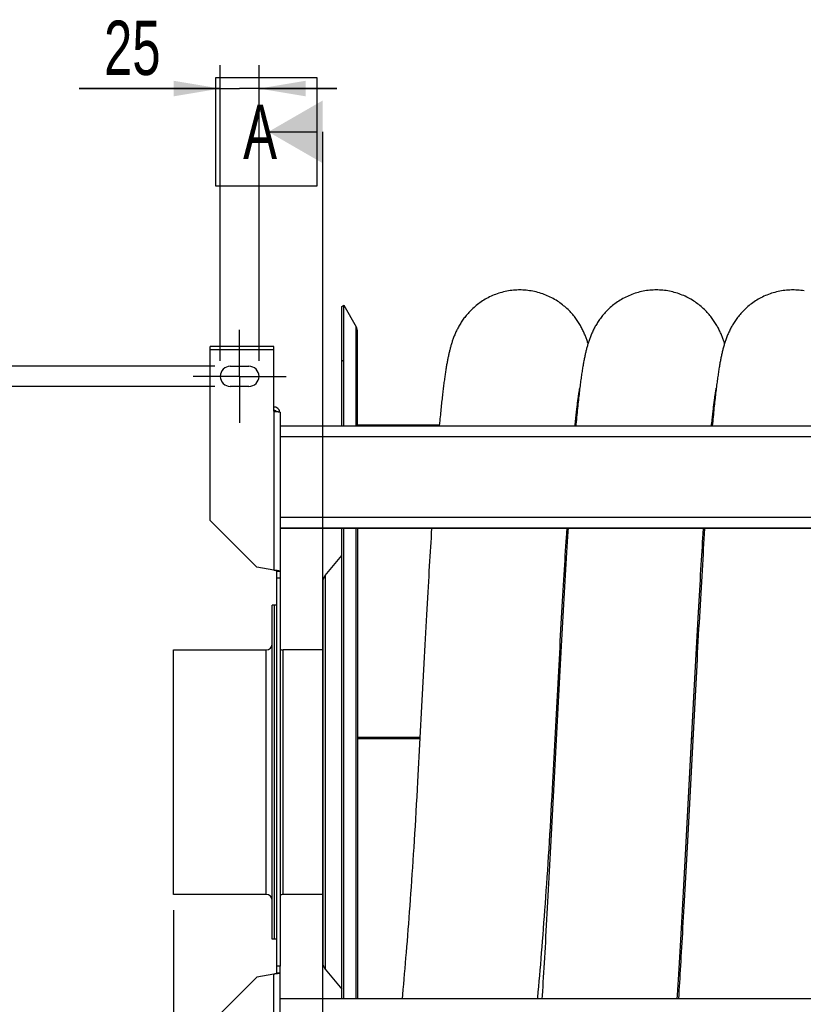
# Model space of a CAD drawing. Extents: x 0 to 420, y 0 to 297.
# Tile 4 of 15: x 141 to 192, y 101 to 164. Entities that reach past the tile are written whole.
import ezdxf

# ---------------------------------------------------------------- set-up
doc = ezdxf.new("R2010")
doc.units = 0
doc.header["$LTSCALE"] = 23.1
doc.linetypes.add('CENTER', pattern=[0.6, 0.375, -0.075, 0.075, -0.075])
doc.layers.get('0').update_dxf_attribs({"linetype": 'CONTINUOUS'})
for name, color, linetype in [('110528_DXF_CONTINUOUS_LINE', 7, 'CONTINUOUS'), ('110528_DXF_DIMENSION', 7, 'CONTINUOUS'), ('110534_DXF_AXIS', 7, 'CONTINUOUS'), ('110534_DXF_CONTINUOUS_LINE', 7, 'CONTINUOUS'), ('110591_DXF_CONTINUOUS_LINE', 7, 'CONTINUOUS'), ('110651_DXF_CONTINUOUS_LINE', 7, 'CONTINUOUS'), ('110801_DXF_CONTINUOUS_LINE', 7, 'CONTINUOUS'), ('112850_DXF_CONTINUOUS_LINE', 7, 'CONTINUOUS'), ('AG_HOSE_75_8DXF_CONTINUOUS', 7, 'CONTINUOUS'), ('ASEM_65-75-10_DXF_DIMENSIO', 7, 'CONTINUOUS')]:
    doc.layers.add(name, color=color, linetype=linetype)
doc.styles.get("Standard").update_dxf_attribs({"font": 'txt', "width": 0.7})
doc.dimstyles.new('DIMSTYLE_1', dxfattribs={"dimtxt": 3.5, "dimasz": 3, "dimexe": 1.5, "dimexo": 1, "dimgap": 0.875, "dimtad": 1, "dimdec": 0, "dimlfac": 10, "dimtxsty": 'STANDARD', "dimblk": '_ARROW_FILLED', "dimblk1": '_ARROW_FILLED', "dimblk2": '_ARROW_FILLED', "dimcen": 0.09, "dimazin": 3, "dimtp": 0.8, "dimtm": 0.8, "dimtfac": 1, "dimtdec": 0, "dimtofl": 0, "dimtmove": 0, "dimatfit": 3, "dimtolj": 1})
doc.dimstyles.new('DIMSTYLE_3', dxfattribs={"dimtxt": 3.5, "dimasz": 3, "dimexe": 1.5, "dimexo": 1, "dimgap": 0.875, "dimtad": 1, "dimdec": 3, "dimlfac": 10, "dimtxsty": 'STANDARD', "dimblk": '_ARROW_FILLED', "dimblk1": '_ARROW_FILLED', "dimblk2": '_ARROW_FILLED', "dimcen": 0.09, "dimazin": 3, "dimtp": 0.2, "dimtm": 0.2, "dimtfac": 1, "dimtdec": 3, "dimtofl": 0, "dimtmove": 0, "dimatfit": 3, "dimtolj": 1})

# ---------------------------------------------------------------- blocks, each defined once
blk = doc.blocks.new('_ARROW_FILLED')
at = {"color": 0, "linetype": 'BYBLOCK'}
blk.add_solid([(0, 0), (-1, 0.167), (-1, -0.167)], dxfattribs=at)
blk = doc.blocks.new('*D4')
at = {"layer": 'ASEM_65-75-10_DXF_DIMENSIO', "color": 2, "linetype": 'CONTINUOUS'}
for p, q in [((154.106, 142.332), (154.106, 161.37)), ((156.606, 142.332), (156.606, 161.37)), ((154.106, 159.87), (145.018, 159.87)), ((145.018, 159.87), (155.356, 159.87)), ((161.606, 159.87), (155.356, 159.87)), ((156.606, 159.87), (161.606, 159.87))]:
    blk.add_line(p, q, dxfattribs=at)
at = {"layer": 'ASEM_65-75-10_DXF_DIMENSIO', "color": 2, "linetype": 'CONTINUOUS', "xscale": 3, "yscale": 3, "zscale": 3}
blk.add_blockref('_ARROW_FILLED', (154.106, 159.87), dxfattribs=at)
at = {"layer": 'ASEM_65-75-10_DXF_DIMENSIO', "color": 2, "linetype": 'CONTINUOUS', "xscale": 3, "yscale": 3, "zscale": 3, "rotation": 180}
blk.add_blockref('_ARROW_FILLED', (156.606, 159.87), dxfattribs=at)
at = {"layer": 'ASEM_65-75-10_DXF_DIMENSIO', "color": 2, "linetype": 'CONTINUOUS', "insert": (150.268, 164.245), "char_height": 3.5, "width": 7.875, "attachment_point": 3}
blk.add_mtext('25', dxfattribs=at)
blk = doc.blocks.new('*D5')
at = {"layer": 'ASEM_65-75-10_DXF_DIMENSIO', "color": 2, "linetype": 'CONTINUOUS'}
for p, q in [((139.106, 141.982), (139.106, 156.982)), ((139.106, 156.982), (139.106, 141.332)), ((153.756, 141.982), (137.606, 141.982)), ((139.106, 135.682), (139.106, 141.332)), ((153.756, 140.682), (137.606, 140.682)), ((139.106, 140.682), (139.106, 135.682))]:
    blk.add_line(p, q, dxfattribs=at)
at = {"layer": 'ASEM_65-75-10_DXF_DIMENSIO', "color": 2, "linetype": 'CONTINUOUS', "xscale": 3, "yscale": 3, "zscale": 3}
for p, rotation in [((139.106, 141.982), 270), ((139.106, 140.682), 90)]:
    blk.add_blockref('_ARROW_FILLED', p, dxfattribs=dict(at, rotation=rotation))
at = {"layer": 'ASEM_65-75-10_DXF_DIMENSIO', "color": 2, "linetype": 'CONTINUOUS', "insert": (134.731, 152.482), "char_height": 3.5, "width": 6.75, "attachment_point": 1, "rotation": 90}
blk.add_mtext('13', dxfattribs=at)
blk = doc.blocks.new('*D6')
at = {"layer": 'ASEM_65-75-10_DXF_DIMENSIO', "color": 2, "linetype": 'CONTINUOUS'}
for p, q in [((151.106, 106.957), (151.106, 41.22)), ((243.241, 106.367), (243.241, 41.22)), ((151.106, 42.72), (197.174, 42.72)), ((243.241, 42.72), (197.174, 42.72))]:
    blk.add_line(p, q, dxfattribs=at)
at = {"layer": 'ASEM_65-75-10_DXF_DIMENSIO', "color": 2, "linetype": 'CONTINUOUS', "xscale": 3, "yscale": 3, "zscale": 3, "rotation": 180}
blk.add_blockref('_ARROW_FILLED', (151.106, 42.72), dxfattribs=at)
at = {"layer": 'ASEM_65-75-10_DXF_DIMENSIO', "color": 2, "linetype": 'CONTINUOUS', "xscale": 3, "yscale": 3, "zscale": 3}
blk.add_blockref('_ARROW_FILLED', (243.241, 42.72), dxfattribs=at)
at = {"layer": 'ASEM_65-75-10_DXF_DIMENSIO', "color": 2, "linetype": 'CONTINUOUS', "insert": (197.174, 47.095), "char_height": 3.5, "width": 11.25, "attachment_point": 2}
blk.add_mtext('921', dxfattribs=at)

msp = doc.modelspace()

# ---------------------------------------------------------------- linework, layer by layer
at = {"layer": '110528_DXF_CONTINUOUS_LINE', "color": 7, "linetype": 'CONTINUOUS'}
for p, q in [((161.93803, 145.8323), (162.06793, 145.9073)), ((162.06793, 138.15448), (162.06793, 145.9073)), ((162.06793, 145.9073), (162.86697, 144.52332)), ((162.95406, 138.15448), (162.95406, 144.19832)), ((162.06793, 101.2323), (162.06793, 131.56314)), ((162.95406, 131.56314), (162.95406, 101.2323))]:
    msp.add_line(p, q, dxfattribs=at)
at = {"layer": '110528_DXF_CONTINUOUS_LINE', "color": 3, "linetype": 'CONTINUOUS'}
for p, q in [((161.93803, 138.15448), (161.93803, 145.8323)), ((161.93803, 101.2323), (161.93803, 131.56314)), ((160.85838, 128.51353), (161.93803, 129.80021)), ((160.70631, 128.09571), (160.70631, 103.56888)), ((160.85838, 103.15107), (161.93803, 101.86439))]:
    msp.add_line(p, q, dxfattribs=at)
at = {"layer": '110528_DXF_CONTINUOUS_LINE', "color": 9, "linetype": 'CONTINUOUS'}
for p, q in [((162.86697, 138.15448), (162.86697, 144.52332)), ((161.93803, 142.32072), (162.06793, 142.38695)), ((162.86697, 101.2323), (162.86697, 131.56314)), ((160.85838, 128.51353), (160.85838, 103.15107))]:
    msp.add_line(p, q, dxfattribs=at)
at = {"layer": '110528_DXF_CONTINUOUS_LINE', "color": 7, "linetype": 'CONTINUOUS'}
msp.add_arc((162.30406, 144.19832), 0.65, 0, 30, dxfattribs=at)
at = {"layer": '110528_DXF_CONTINUOUS_LINE', "color": 3, "linetype": 'CONTINUOUS'}
for centre, start, end in [((161.35631, 128.09572), 140, 180), ((161.35631, 103.56888), 180, 220)]:
    msp.add_arc(centre, 0.65, start, end, dxfattribs=at)
at = {"layer": '110528_DXF_DIMENSION', "color": 2, "linetype": 'CONTINUOUS'}
for p, q in [((153.83131, 153.58172), (153.83131, 160.58172)), ((153.83131, 160.58172), (160.33131, 160.58172)), ((160.33131, 160.58172), (160.33131, 153.58172)), ((157.20631, 157.08172), (160.33131, 157.08172)), ((160.70631, 74.58287), (160.70631, 157.08172)), ((160.33131, 153.58172), (153.83131, 153.58172))]:
    msp.add_line(p, q, dxfattribs=at)
msp.add_solid([(160.70631, 159.10245), (160.70631, 155.06099), (157.20631, 157.08172)], dxfattribs=at)
at = {"layer": '110534_DXF_AXIS', "color": 7, "linetype": 'CENTER'}
for q in [(155.35631, 144.33231), (152.3563, 141.3323), (155.35631, 138.33229), (158.35632, 141.3323)]:
    msp.add_line((155.35631, 141.3323), q, dxfattribs=at)
at = {"layer": '110534_DXF_CONTINUOUS_LINE', "color": 3, "linetype": 'CONTINUOUS'}
for p, q in [((153.45631, 132.0376), (153.45631, 143.25896)), ((157.55631, 143.25895), (153.45631, 143.25895)), ((157.55631, 139.08455), (157.55631, 143.25896)), ((154.75631, 141.9823), (155.95631, 141.9823)), ((155.95631, 140.6823), (154.75631, 140.6823)), ((157.95631, 139.02434), (157.95631, 103.3323)), ((153.45631, 132.0376), (156.45631, 129.0376)), ((157.55631, 128.84364), (156.45631, 129.0376)), ((157.55631, 102.82095), (156.45631, 102.62699)), ((157.95631, 92.64025), (157.95631, 103.3323)), ((153.45631, 99.62699), (156.45631, 102.62699))]:
    msp.add_line(p, q, dxfattribs=at)
at = {"layer": '110534_DXF_CONTINUOUS_LINE', "color": 9, "linetype": 'CONTINUOUS'}
for p, q in [((153.45631, 143.05895), (157.55631, 143.05895)), ((157.55631, 139.08455), (157.55631, 128.84364)), ((157.55631, 92.58004), (157.55631, 102.82095))]:
    msp.add_line(p, q, dxfattribs=at)
at = {"layer": '110534_DXF_CONTINUOUS_LINE', "color": 7, "linetype": 'CONTINUOUS'}
for p, q in [((157.75631, 103.3323), (157.75631, 128.77062)), ((157.95631, 128.77062), (157.75631, 128.77062)), ((157.95631, 128.3323), (157.75631, 128.3323)), ((157.75631, 102.89398), (157.75631, 103.3323)), ((157.95631, 103.3323), (157.75631, 103.3323)), ((157.95631, 102.89398), (157.75631, 102.89398))]:
    msp.add_line(p, q, dxfattribs=at)
at = {"layer": '110534_DXF_CONTINUOUS_LINE', "color": 3, "linetype": 'CONTINUOUS'}
for centre, radius, start, end in [((154.75631, 141.3323), 0.65, 90, 270), ((155.95631, 141.3323), 0.65, 270, 90), ((157.56486, 138.96696), 0.39145, 9.3446493, 10.1091505)]:
    msp.add_arc(centre, radius, start, end, dxfattribs=at)
for points, knots in [([(157.95023, 139.03567), (157.94218, 139.08081), (157.9097, 139.16914), (157.81846, 139.27636), (157.69586, 139.34637), (157.6026, 139.36254), (157.55631, 139.36254)], [0, 0, 0, 0, 0.24875061, 0.49833507, 0.74886161, 1, 1, 1, 1]), ([(157.55631, 139.08455), (157.60734, 139.07966), (157.68149, 139.07257), (157.7757, 139.06247), (157.83574, 139.05509), (157.88449, 139.04811), (157.92223, 139.04054), (157.94349, 139.03496), (157.95631, 139.02793), (157.95631, 139.02434)], [0, 0, 0, 0, 0.37771184, 0.54853637, 0.69852876, 0.82207755, 0.91471109, 0.97358369, 1, 1, 1, 1]), ([(157.95631, 128.77062), (157.95631, 128.7746), (157.9444, 128.78334), (157.92211, 128.79024), (157.8847, 128.79942), (157.81292, 128.81186), (157.7017, 128.82678), (157.60735, 128.83771), (157.55631, 128.84364)], [0, 0, 0, 0, 0.0290834, 0.08885385, 0.18164624, 0.30490852, 0.62429132, 1, 1, 1, 1]), ([(157.95631, 102.89398), (157.95631, 102.89), (157.9444, 102.88125), (157.92211, 102.87436), (157.8847, 102.86518), (157.81292, 102.85273), (157.7017, 102.83781), (157.60735, 102.82688), (157.55631, 102.82095)], [0, 0, 0, 0, 0.0290834, 0.08885385, 0.18164624, 0.30490852, 0.62429132, 1, 1, 1, 1])]:
    msp.add_open_spline(points, degree=3, knots=knots, dxfattribs=at)
at = {"layer": '110534_DXF_CONTINUOUS_LINE', "color": 7, "linetype": 'CONTINUOUS'}
for points, knots in [([(157.55631, 139.16477), (157.59048, 139.16477), (157.65988, 139.1469), (157.71112, 139.09671), (157.72855, 139.0675)], [0, 0, 0, 0, 0.50119096, 1, 1, 1, 1]), ([(157.75631, 128.77062), (157.75631, 128.77854), (157.73329, 128.79562), (157.69229, 128.80928), (157.62899, 128.827), (157.58185, 128.83771), (157.55631, 128.84364)], [0, 0, 0, 0, 0.1095964, 0.32647794, 0.63723776, 1, 1, 1, 1]), ([(157.75631, 102.89398), (157.75631, 102.88605), (157.73329, 102.86897), (157.69229, 102.85531), (157.62899, 102.8376), (157.58185, 102.82689), (157.55631, 102.82095)], [0, 0, 0, 0, 0.1095964, 0.32647794, 0.63723776, 1, 1, 1, 1])]:
    msp.add_open_spline(points, degree=3, knots=knots, dxfattribs=at)
at = {"layer": '110591_DXF_CONTINUOUS_LINE', "color": 7, "linetype": 'CONTINUOUS'}
for p, q in [((168.21663, 138.1973), (162.95406, 138.1973)), ((177.00453, 138.1973), (176.95656, 138.1973)), ((185.79242, 138.1973), (185.74445, 138.1973))]:
    msp.add_line(p, q, dxfattribs=at)
at = {"layer": '110651_DXF_CONTINUOUS_LINE', "color": 3, "linetype": 'CONTINUOUS'}
for p, q in [((162.95406, 118.01449), (166.95653, 118.01449)), ((175.66852, 118.01449), (175.7444, 118.01449)), ((184.4564, 118.01449), (184.53228, 118.01449))]:
    msp.add_line(p, q, dxfattribs=at)
at = {"layer": '110801_DXF_CONTINUOUS_LINE', "color": 7, "linetype": 'CONTINUOUS'}
for p, q in [((157.95631, 138.15448), (230.15631, 138.15448)), ((157.95631, 131.56415), (230.15631, 131.56415)), ((157.95631, 131.56314), (230.15631, 131.56314)), ((230.15631, 101.2323), (157.95631, 101.2323))]:
    msp.add_line(p, q, dxfattribs=at)
at = {"layer": '110801_DXF_CONTINUOUS_LINE', "color": 9, "linetype": 'CONTINUOUS'}
for p, q in [((157.95631, 137.4546), (230.15631, 137.4546)), ((157.95631, 132.26427), (230.15631, 132.26427))]:
    msp.add_line(p, q, dxfattribs=at)
at = {"layer": '112850_DXF_CONTINUOUS_LINE', "color": 7, "linetype": 'CONTINUOUS'}
for p, q in [((157.45631, 105.0823), (157.45631, 126.5823)), ((157.60631, 126.5823), (157.45631, 126.5823)), ((157.75631, 126.5823), (157.60631, 126.5823)), ((157.60631, 105.08232), (157.60631, 126.58227)), ((157.60631, 105.08232), (157.60631, 126.58227)), ((151.10631, 107.9573), (151.10631, 123.7073)), ((151.10631, 123.7073), (157.05631, 123.7073)), ((160.70631, 123.7073), (158.15631, 123.7073)), ((157.05631, 107.9573), (151.10631, 107.9573)), ((160.70631, 107.9573), (158.15631, 107.9573)), ((157.60631, 105.0823), (157.45631, 105.0823)), ((157.75631, 105.0823), (157.60631, 105.0823))]:
    msp.add_line(p, q, dxfattribs=at)
at = {"layer": '112850_DXF_CONTINUOUS_LINE', "color": 9, "linetype": 'CONTINUOUS'}
for p, q in [((157.05631, 107.9573), (157.05631, 123.7073)), ((158.15631, 107.9573), (158.15631, 123.7073))]:
    msp.add_line(p, q, dxfattribs=at)
at = {"layer": '112850_DXF_CONTINUOUS_LINE', "color": 7, "linetype": 'CONTINUOUS'}
for centre, start, end in [((157.05631, 124.1073), 270, 360), ((158.15631, 124.1073), 240, 270), ((157.05631, 107.5573), 0, 90), ((158.15631, 107.5573), 90, 120)]:
    msp.add_arc(centre, 0.4, start, end, dxfattribs=at)
at = {"layer": 'AG_HOSE_75_8DXF_CONTINUOUS', "color": 7, "linetype": 'CONTINUOUS'}
for p, q in [((177.24752, 140.53038), (177.25524, 140.57492)), ((186.03626, 140.53518), (186.04301, 140.57416)), ((167.71981, 131.56415), (167.69669, 131.20218)), ((176.41528, 131.21419), (176.43805, 131.56415)), ((185.20148, 131.18828), (185.22585, 131.56314)), ((185.2955, 131.56314), (185.27045, 131.17067)), ((175.99675, 122.76391), (175.95376, 121.96602)), ((167.17048, 122.05134), (167.12785, 121.25519)), ((175.85621, 121.55271), (175.8984, 122.33518)), ((175.95376, 121.96602), (175.91079, 121.16278)), ((184.61803, 121.06621), (184.6605, 121.85767)), ((184.76067, 122.31994), (184.71798, 121.52442)), ((167.12785, 121.25519), (167.06411, 120.05611)), ((175.81409, 120.76575), (175.85621, 121.55271)), ((175.91079, 121.16278), (175.84642, 119.95097)), ((184.71798, 121.52442), (184.67525, 120.72292)), ((175.77198, 119.9743), (175.81409, 120.76575)), ((184.57553, 120.26925), (184.61803, 121.06621)), ((184.67525, 120.72292), (184.63249, 119.91668)), ((167.06411, 120.05611), (166.95792, 118.04094)), ((175.72984, 119.17838), (175.77198, 119.9743)), ((175.84642, 119.95097), (175.73944, 117.91986)), ((184.51166, 119.06347), (184.57553, 120.26925)), ((184.63249, 119.91668), (184.52559, 117.88699)), ((175.64541, 117.57463), (175.72984, 119.17838)), ((184.42623, 117.44006), (184.51166, 119.06347)), ((166.95792, 118.04094), (166.81001, 115.21783)), ((175.4981, 114.76275), (175.64541, 117.57463)), ((175.73944, 117.91986), (175.56863, 114.65942)), ((184.52559, 117.88699), (184.35509, 114.63239)), ((175.48342, 113.03767), (175.44095, 112.23324)), ((184.26999, 113.0129), (184.22746, 112.20745)), ((184.12665, 111.7331), (184.1695, 112.54447)), ((175.44095, 112.23324), (175.39857, 111.43402)), ((184.0838, 110.92515), (184.12665, 111.7331)), ((184.22746, 112.20745), (184.18501, 111.40691)), ((175.39857, 111.43402), (175.35618, 110.63876)), ((184.18501, 111.40691), (184.14266, 110.61266)), ((175.35618, 110.63876), (175.31371, 109.84708)), ((184.04092, 110.12105), (184.0838, 110.92515)), ((184.14266, 110.61266), (184.10045, 109.82595)), ((183.99799, 109.32117), (184.04092, 110.12105)), ((184.10045, 109.82595), (184.05856, 109.05095)), ((183.62461, 101.51851), (183.60664, 101.2323))]:
    msp.add_line(p, q, dxfattribs=at)
at = {"layer": 'AG_HOSE_75_8DXF_CONTINUOUS', "color": 9, "linetype": 'CONTINUOUS'}
for p, q in [((168.21663, 138.1973), (162.95406, 138.1973)), ((177.00453, 138.1973), (176.95656, 138.1973)), ((185.79242, 138.1973), (185.74445, 138.1973)), ((162.95406, 118.10059), (166.96105, 118.10059)), ((175.67305, 118.10059), (175.74893, 118.10059)), ((184.46093, 118.10059), (184.53681, 118.10059))]:
    msp.add_line(p, q, dxfattribs=at)
at = {"layer": 'AG_HOSE_75_8DXF_CONTINUOUS', "color": 7, "linetype": 'CONTINUOUS'}
for points in [[(173.39513, 146.89729), (173.30429, 146.89635), (173.19702, 146.89285), (173.08974, 146.88673), (172.98249, 146.878), (172.87536, 146.86664), (172.76852, 146.85268), (172.66203, 146.83612), (172.55596, 146.81697), (172.45047, 146.79525), (172.34562, 146.771), (172.24147, 146.74423), (172.13818, 146.715), (172.03581, 146.68333), (171.93441, 146.64926), (171.83417, 146.61287), (171.73512, 146.5742), (171.63732, 146.5333), (171.54094, 146.49027), (171.446, 146.44516), (171.35256, 146.39802), (171.26077, 146.34899), (171.17064, 146.29812), (171.08221, 146.24547), (170.99566, 146.19122), (170.91098, 146.13541), (170.8282, 146.07814), (170.74751, 146.01961), (170.66892, 145.9599), (170.59241, 145.8991), (170.51815, 145.83743), (170.44612, 145.77497), (170.37628, 145.71182), (170.30876, 145.64817), (170.24355, 145.58416), (170.18058, 145.51984), (170.11987, 145.45536), (170.0614, 145.39082), (170.0051, 145.32628), (169.95094, 145.26184), (169.89887, 145.19757), (169.84884, 145.13355), (169.80077, 145.06981), (169.75468, 145.00649), (169.71044, 144.94358), (169.66785, 144.88088), (169.62686, 144.81846), (169.58743, 144.75634), (169.54929, 144.6942), (169.5124, 144.63204), (169.47674, 144.5699), (169.44218, 144.50762), (169.40861, 144.44506), (169.37609, 144.38236), (169.34469, 144.31973), (169.31434, 144.25713), (169.28504, 144.1946), (169.2569, 144.1325), (169.2299, 144.07088), (169.20397, 144.00969), (169.17912, 143.94911), (169.15535, 143.88924), (169.13257, 143.82998), (169.11069, 143.77127), (169.0897, 143.71311), (169.06952, 143.65548), (169.05008, 143.59824), (169.03133, 143.54137), (169.01325, 143.48486), (168.99574, 143.42856), (168.9788, 143.37244), (168.96237, 143.3165), (168.94641, 143.26061), (168.93089, 143.20473), (168.91578, 143.14886), (168.90103, 143.09284), (168.88663, 143.03666), (168.87255, 142.98029), (168.85874, 142.92361), (168.8452, 142.86658), (168.8319, 142.80918), (168.81882, 142.75132), (168.80595, 142.69298), (168.79327, 142.63413), (168.78075, 142.57466), (168.76838, 142.51454), (168.75616, 142.45375), (168.74405, 142.39219), (168.73205, 142.32984), (168.72016, 142.26668), (168.70836, 142.2026), (168.69663, 142.1376), (168.68497, 142.07163), (168.67337, 142.00463), (168.66182, 141.93655), (168.65031, 141.86738), (168.63884, 141.79704), (168.6274, 141.72551), (168.61599, 141.65276), (168.60459, 141.57873), (168.59321, 141.5034), (168.58184, 141.42675), (168.57048, 141.34873), (168.55913, 141.26934), (168.54778, 141.18854), (168.53642, 141.10628), (168.52505, 141.02254), (168.51368, 140.9373), (168.5023, 140.85051), (168.49089, 140.76216), (168.47948, 140.67221), (168.46803, 140.5806), (168.45656, 140.48731), (168.44507, 140.39231), (168.43353, 140.2955), (168.42196, 140.19686), (168.41035, 140.09637), (168.39869, 139.99393), (168.38698, 139.88951), (168.37522, 139.78309), (168.36341, 139.6746), (168.35154, 139.56401), (168.33961, 139.45128), (168.32762, 139.33633), (168.31556, 139.21914), (168.30343, 139.09966), (168.29123, 138.97781), (168.27895, 138.85355), (168.2666, 138.72685), (168.25416, 138.59762), (168.24165, 138.46581), (168.22904, 138.3314), (168.21271, 138.15448)], [(177.78907, 143.44598), (177.78058, 143.47343), (177.76282, 143.52929), (177.74443, 143.58543), (177.72539, 143.64189), (177.70566, 143.69866), (177.68519, 143.75581), (177.66393, 143.81335), (177.64185, 143.8713), (177.6189, 143.92969), (177.59503, 143.98854), (177.57018, 144.04785), (177.54433, 144.10762), (177.51742, 144.16785), (177.48939, 144.22855), (177.46022, 144.28969), (177.42984, 144.35128), (177.39822, 144.41329), (177.36532, 144.47568), (177.33109, 144.53842), (177.29549, 144.60149), (177.25851, 144.66482), (177.22012, 144.72835), (177.18025, 144.79209), (177.13888, 144.85598), (177.09599, 144.91995), (177.05151, 144.98402), (177.0053, 145.04828), (176.9573, 145.11269), (176.90747, 145.1772), (176.85566, 145.24188), (176.80179, 145.30671), (176.74583, 145.37159), (176.6877, 145.43648), (176.62733, 145.50132), (176.5647, 145.56603), (176.49977, 145.63047), (176.43249, 145.69461), (176.36283, 145.75831), (176.29092, 145.82137), (176.2167, 145.88369), (176.14018, 145.94518), (176.0615, 146.0056), (175.98065, 146.06489), (175.89764, 146.12294), (175.81265, 146.17955), (175.72569, 146.23464), (175.63678, 146.28812), (175.54611, 146.33982), (175.4537, 146.38968), (175.35957, 146.43762), (175.26394, 146.4835), (175.16685, 146.52726), (175.06833, 146.56885), (174.9686, 146.60814), (174.86775, 146.64509), (174.7658, 146.67966), (174.66289, 146.71179), (174.55912, 146.74144), (174.45451, 146.76858), (174.34918, 146.79319), (174.24318, 146.81524), (174.13658, 146.83471), (174.02946, 146.85157), (173.92191, 146.86581), (173.81398, 146.87741), (173.70577, 146.88637), (173.59735, 146.89266), (173.48878, 146.8963), (173.39513, 146.89729)], [(182.18297, 146.89729), (182.0916, 146.89635), (181.98377, 146.89281), (181.87594, 146.88663), (181.76812, 146.8778), (181.66041, 146.86632), (181.55299, 146.85221), (181.44592, 146.83546), (181.33927, 146.8161), (181.2332, 146.79414), (181.12778, 146.76962), (181.02307, 146.74255), (180.91924, 146.71299), (180.81634, 146.68097), (180.71443, 146.64652), (180.61369, 146.60973), (180.51417, 146.57064), (180.41592, 146.5293), (180.31911, 146.4858), (180.22379, 146.44022), (180.12998, 146.3926), (180.03786, 146.34307), (179.94743, 146.29169), (179.85873, 146.23853), (179.77196, 146.18377), (179.68709, 146.12746), (179.60417, 146.06969), (179.52339, 146.01068), (179.44477, 145.95053), (179.36827, 145.88931), (179.29407, 145.82725), (179.22216, 145.76446), (179.1525, 145.70101), (179.08521, 145.63713), (179.02027, 145.57294), (178.95761, 145.50849), (178.89722, 145.4439), (178.83906, 145.37926), (178.78307, 145.31464), (178.72918, 145.25009), (178.67734, 145.18567), (178.62749, 145.12145), (178.57957, 145.05746), (178.53354, 144.99378), (178.48932, 144.93044), (178.44676, 144.86735), (178.40586, 144.80458), (178.36652, 144.74213), (178.32855, 144.67978), (178.29187, 144.61749), (178.25648, 144.55534), (178.22227, 144.4932), (178.18916, 144.431), (178.15715, 144.36883), (178.12629, 144.30685), (178.09654, 144.24506), (178.06785, 144.18346), (178.04026, 144.12222), (178.01374, 144.06135), (177.98821, 144.00083), (177.96366, 143.94071), (177.94006, 143.88099), (177.91734, 143.82165), (177.89545, 143.76265), (177.87436, 143.70396), (177.85402, 143.64559), (177.83439, 143.58748), (177.81543, 143.52963), (177.79711, 143.47202), (177.77936, 143.41454), (177.76217, 143.3572), (177.74549, 143.29995), (177.72926, 143.24263), (177.71345, 143.1852), (177.69804, 143.12763), (177.68295, 143.06973), (177.66817, 143.01145), (177.65368, 142.95277), (177.63943, 142.8935), (177.62539, 142.83358), (177.61156, 142.77299), (177.5979, 142.71162), (177.58441, 142.64942), (177.57106, 142.58636), (177.55783, 142.52229), (177.5447, 142.45715), (177.53167, 142.3909), (177.5187, 142.32337), (177.50577, 142.2545), (177.4929, 142.18425), (177.48004, 142.11251), (177.4672, 142.03919), (177.45438, 141.96427), (177.44156, 141.88769), (177.42874, 141.80941), (177.41591, 141.72937), (177.40307, 141.64748), (177.39021, 141.56369), (177.37732, 141.47796), (177.3644, 141.39023), (177.35145, 141.30046), (177.33847, 141.20859), (177.32545, 141.11459), (177.31239, 141.01841), (177.29928, 140.91999), (177.28613, 140.81927), (177.27292, 140.71619), (177.25965, 140.6107), (177.24633, 140.50276), (177.23295, 140.39229), (177.2195, 140.27926), (177.20599, 140.16365), (177.19242, 140.04545), (177.17878, 139.92457), (177.16507, 139.80097), (177.15129, 139.6746), (177.13744, 139.54541), (177.12351, 139.41337), (177.10952, 139.27847), (177.09545, 139.14063), (177.08128, 138.99966), (177.06702, 138.85554), (177.05267, 138.7082), (177.0382, 138.55742), (177.02362, 138.40314), (177.00893, 138.24531), (177.0006, 138.15448)], [(186.57694, 143.44602), (186.56315, 143.49026), (186.54523, 143.54611), (186.52667, 143.60227), (186.50744, 143.6588), (186.4875, 143.71568), (186.4668, 143.77294), (186.4453, 143.83063), (186.42296, 143.88872), (186.39974, 143.94724), (186.37559, 144.0062), (186.35048, 144.0656), (186.32437, 144.12537), (186.29723, 144.18554), (186.26901, 144.24609), (186.2397, 144.30695), (186.20928, 144.36807), (186.17767, 144.4295), (186.14482, 144.49125), (186.11069, 144.55331), (186.07521, 144.61568), (186.03832, 144.67839), (185.99995, 144.74143), (185.96006, 144.80475), (185.91859, 144.86835), (185.87551, 144.93219), (185.83075, 144.99623), (185.78424, 145.06045), (185.73597, 145.1248), (185.68586, 145.18923), (185.63382, 145.25376), (185.5798, 145.31832), (185.52376, 145.38286), (185.46558, 145.44739), (185.40518, 145.51185), (185.34254, 145.57615), (185.27761, 145.6402), (185.21029, 145.70398), (185.1406, 145.76733), (185.06866, 145.83003), (184.99442, 145.892), (184.91787, 145.95313), (184.83921, 146.0132), (184.7584, 146.07211), (184.67546, 146.12978), (184.5906, 146.18597), (184.50384, 146.24061), (184.4152, 146.29363), (184.32485, 146.34486), (184.23284, 146.39423), (184.13918, 146.44169), (184.04402, 146.48711), (183.94741, 146.53043), (183.84938, 146.57161), (183.7501, 146.61055), (183.64962, 146.64719), (183.54798, 146.6815), (183.44535, 146.7134), (183.3418, 146.74284), (183.23738, 146.76981), (183.13225, 146.79425), (183.02646, 146.81614), (182.92008, 146.83545), (182.81327, 146.85216), (182.70609, 146.86625), (182.5986, 146.87772), (182.49097, 146.88656), (182.38329, 146.89276), (182.2756, 146.89632), (182.18297, 146.89729)], [(190.97083, 146.89723), (190.87916, 146.89628), (190.77118, 146.89272), (190.66331, 146.88653), (190.55559, 146.8777), (190.44811, 146.86624), (190.341, 146.85217), (190.2343, 146.83549), (190.1281, 146.81622), (190.0225, 146.7944), (189.91757, 146.77004), (189.81337, 146.74316), (189.71002, 146.71381), (189.60759, 146.68202), (189.50612, 146.64782), (189.40575, 146.61127), (189.30652, 146.57241), (189.20848, 146.53128), (189.11179, 146.48798), (189.01649, 146.44255), (188.92262, 146.39504), (188.83041, 146.34561), (188.73989, 146.29433), (188.65109, 146.24125), (188.5642, 146.18656), (188.47925, 146.13034), (188.39624, 146.07266), (188.31537, 146.01373), (188.23662, 145.95363), (188.16, 145.89245), (188.08567, 145.83043), (188.01363, 145.76766), (187.94383, 145.70422), (187.87639, 145.64034), (187.81131, 145.57614), (187.74851, 145.51168), (187.68793, 145.44701), (187.62953, 145.38223), (187.57326, 145.3174), (187.519, 145.2525), (187.46666, 145.18754), (187.41624, 145.12264), (187.36779, 145.05797), (187.32122, 144.99357), (187.27652, 144.92952), (187.23373, 144.86603), (187.1929, 144.80334), (187.15386, 144.74133), (187.11632, 144.67967), (187.08027, 144.61846), (187.04562, 144.55766), (187.01198, 144.49663), (186.97921, 144.43521), (186.94739, 144.37356), (186.91646, 144.31159), (186.88631, 144.24911), (186.857, 144.18627), (186.82869, 144.12349), (186.80137, 144.06081), (186.77497, 143.99816), (186.74957, 143.93582), (186.72515, 143.87383), (186.70163, 143.81211), (186.67901, 143.75076), (186.65725, 143.68978), (186.6363, 143.62913), (186.61611, 143.56882), (186.59667, 143.50886), (186.57791, 143.44921), (186.55977, 143.38974), (186.54224, 143.33049), (186.52526, 143.27138), (186.50874, 143.21218), (186.49265, 143.15285), (186.47697, 143.09338), (186.46164, 143.03356), (186.44664, 142.97337), (186.43193, 142.91278), (186.41749, 142.85163), (186.40328, 142.78986), (186.3893, 142.72746), (186.37549, 142.66426), (186.36185, 142.60021), (186.34837, 142.53527), (186.33502, 142.46934), (186.32177, 142.40234), (186.30864, 142.33426), (186.29559, 142.26501), (186.28263, 142.19453), (186.26973, 142.12281), (186.2569, 142.04978), (186.24414, 141.97546), (186.23142, 141.89977), (186.21874, 141.82259), (186.20607, 141.74386), (186.19343, 141.66358), (186.1808, 141.58165), (186.16818, 141.49805), (186.15556, 141.41273), (186.14293, 141.32565), (186.1303, 141.2368), (186.11767, 141.14612), (186.10501, 141.05351), (186.09232, 140.95893), (186.07961, 140.86236), (186.06686, 140.76372), (186.05408, 140.66297), (186.04125, 140.56007), (186.0284, 140.45503), (186.01551, 140.34781), (186.00257, 140.23837), (185.98959, 140.12662), (185.97656, 140.01254), (185.96348, 139.8961), (185.95033, 139.77712), (185.93711, 139.65555), (185.92382, 139.53138), (185.91046, 139.40449), (185.89702, 139.27487), (185.88351, 139.14246), (185.8699, 139.0071), (185.8562, 138.86875), (185.8424, 138.72737), (185.82851, 138.58282), (185.81451, 138.43507), (185.80041, 138.28406), (185.78848, 138.15448)], [(191.7075, 146.83546), (191.60073, 146.85215), (191.4936, 146.86623), (191.38617, 146.87769), (191.2786, 146.88651), (191.17099, 146.8927), (191.06338, 146.89626), (190.97083, 146.89723)], [(176.95225, 138.15448), (176.96266, 138.25804), (176.97404, 138.36962), (176.9853, 138.47846), (176.99643, 138.58455), (177.00745, 138.68795), (177.01834, 138.78866), (177.0291, 138.88669), (177.03973, 138.98205), (177.05023, 139.0748), (177.06059, 139.16492), (177.07082, 139.25244), (177.0809, 139.3374), (177.09084, 139.4198), (177.10063, 139.49967), (177.11028, 139.57706), (177.11977, 139.65195), (177.12911, 139.72438), (177.13829, 139.79439), (177.1473, 139.86197), (177.15615, 139.92714), (177.16482, 139.98995), (177.17332, 140.05039), (177.18163, 140.10848), (177.18976, 140.16428), (177.1977, 140.21776), (177.20543, 140.26897), (177.21297, 140.31794), (177.22031, 140.3647), (177.22743, 140.40928), (177.23434, 140.45173), (177.24104, 140.49208), (177.24752, 140.53038)], [(185.74017, 138.15448), (185.74699, 138.22271), (185.75831, 138.3342), (185.76951, 138.44303), (185.78061, 138.54924), (185.79159, 138.6529), (185.80246, 138.75401), (185.81322, 138.85254), (185.82385, 138.94851), (185.83437, 139.04196), (185.84477, 139.1329), (185.85504, 139.22137), (185.86519, 139.30739), (185.87521, 139.39094), (185.8851, 139.47205), (185.89486, 139.55075), (185.90447, 139.62704), (185.91395, 139.70094), (185.92328, 139.77249), (185.93246, 139.84169), (185.9415, 139.90858), (185.95038, 139.97318), (185.9591, 140.03548), (185.96766, 140.0955), (185.97605, 140.15329), (185.98426, 140.20879), (185.99228, 140.26203), (186.00012, 140.31305), (186.00776, 140.36184), (186.0152, 140.40843), (186.02244, 140.45286), (186.02946, 140.49509), (186.03626, 140.53518)], [(176.50763, 131.56314), (176.49352, 131.34294), (176.47264, 131.01363), (176.45141, 130.67542), (176.42987, 130.32884), (176.40817, 129.97631), (176.3863, 129.6178), (176.36428, 129.25336), (176.34226, 128.88568), (176.32026, 128.51519), (176.29825, 128.14163), (176.27634, 127.76677), (176.25458, 127.39147), (176.23291, 127.01512), (176.21131, 126.63733), (176.18977, 126.2583), (176.1683, 125.87805), (176.14686, 125.49589), (176.12544, 125.11184), (176.10404, 124.72605), (176.08262, 124.33799), (176.06117, 123.9475), (176.03971, 123.5549), (175.99675, 122.76391)], [(167.69669, 131.20218), (167.67894, 130.92126), (167.66096, 130.63431), (167.64276, 130.34133), (167.62432, 130.04209), (167.60564, 129.73645), (167.58672, 129.42445), (167.56757, 129.10617), (167.54819, 128.78156), (167.52857, 128.45062), (167.50873, 128.11346), (167.48867, 127.77004), (167.46838, 127.42036), (167.44787, 127.06466), (167.42715, 126.70264), (167.40621, 126.3346), (167.38513, 125.96158), (167.36389, 125.58346), (167.34249, 125.20044), (167.32103, 124.81413), (167.29951, 124.42461), (167.27792, 124.03194), (167.25635, 123.63775), (167.23482, 123.24247), (167.21331, 122.84587), (167.17048, 122.05134)], [(175.8984, 122.33518), (175.94062, 123.11234), (175.96173, 123.49849), (175.98285, 123.88282), (176.00392, 124.26452), (176.02495, 124.64353), (176.04595, 125.01977), (176.06686, 125.39244), (176.0877, 125.76152), (176.10845, 126.12691), (176.12908, 126.48782), (176.14958, 126.84424), (176.16996, 127.19609), (176.19017, 127.54251), (176.21021, 127.8835), (176.23008, 128.21905), (176.24973, 128.54832), (176.26915, 128.8713), (176.28835, 129.18805), (176.30729, 129.49789), (176.32594, 129.80059), (176.34433, 130.09649), (176.36245, 130.38573), (176.38031, 130.66825), (176.39791, 130.94423), (176.41528, 131.21419)], [(184.6605, 121.85767), (184.70305, 122.64469), (184.72438, 123.03684), (184.74578, 123.42845), (184.76722, 123.8191), (184.78869, 124.20832), (184.81023, 124.59656), (184.83179, 124.98315), (184.85326, 125.36599), (184.87465, 125.74508), (184.89595, 126.12029), (184.91705, 126.48941), (184.93793, 126.85226), (184.9586, 127.20899), (184.97897, 127.55803), (184.99901, 127.8988), (185.01874, 128.23197), (185.03818, 128.55778), (185.05733, 128.87615), (185.07619, 129.18727), (185.0948, 129.49177), (185.11315, 129.78968), (185.13125, 130.08105), (185.14913, 130.3665), (185.16679, 130.64614), (185.18423, 130.91994), (185.20148, 131.18828)], [(185.27045, 131.17067), (185.25058, 130.85565), (185.23048, 130.53409), (185.21016, 130.20593), (185.18961, 129.87117), (185.16886, 129.53006), (185.14789, 129.1823), (185.12671, 128.82815), (185.10539, 128.46871), (185.08392, 128.10385), (185.0623, 127.73373), (185.04064, 127.35995), (185.01892, 126.98257), (184.99715, 126.60164), (184.97541, 126.21877), (184.95373, 125.83441), (184.93208, 125.44832), (184.91049, 125.06106), (184.88898, 124.67305), (184.86753, 124.28409), (184.8461, 123.89382), (184.82472, 123.50233), (184.80336, 123.10972), (184.76067, 122.31994)], [(184.1695, 112.54447), (184.19092, 112.95124), (184.42623, 117.44006)], [(166.81001, 115.21783), (166.78471, 114.74032), (166.75811, 114.24935), (166.73126, 113.76497), (166.70419, 113.28719), (166.67691, 112.81591), (166.64942, 112.35092), (166.62175, 111.89219), (166.59392, 111.43966), (166.56592, 110.9931), (166.53778, 110.55248), (166.50951, 110.11775), (166.48112, 109.68868), (166.45263, 109.26526), (166.42402, 108.84743), (166.3953, 108.43493), (166.36648, 108.0277), (166.33755, 107.62575), (166.30853, 107.22885), (166.27941, 106.83695), (166.25023, 106.45006), (166.22097, 106.06801), (166.19167, 105.69079), (166.16234, 105.31838), (166.13298, 104.9506), (166.10361, 104.58742), (166.07423, 104.22887), (166.04485, 103.87485), (166.01544, 103.52533), (165.98603, 103.18035), (165.95663, 102.83992), (165.92724, 102.50406), (165.89787, 102.17275), (165.86855, 101.84599), (165.83929, 101.52383), (165.8125, 101.2323)], [(174.54821, 101.2323), (174.55724, 101.33287), (174.58754, 101.6745), (174.61789, 102.02079), (174.64829, 102.37177), (174.67872, 102.72744), (174.70917, 103.08779), (174.73962, 103.45279), (174.77005, 103.82248), (174.80045, 104.19693), (174.83078, 104.57613), (174.86105, 104.96009), (174.89126, 105.34897), (174.9214, 105.74278), (174.95148, 106.14154), (174.98149, 106.54537), (175.01143, 106.95428), (175.04128, 107.36831), (175.07104, 107.78767), (175.10071, 108.21237), (175.13026, 108.64244), (175.15969, 109.0782), (175.18898, 109.51968), (175.21812, 109.9669), (175.2471, 110.42012), (175.27591, 110.87938), (175.30454, 111.34471), (175.333, 111.81637), (175.36126, 112.29441), (175.38931, 112.77887), (175.41715, 113.26997), (175.44476, 113.76782), (175.47212, 114.27242), (175.4981, 114.76275)], [(175.56863, 114.65942), (175.50468, 113.4416), (175.48342, 113.03767)], [(184.35509, 114.63239), (184.29126, 113.4169), (184.26999, 113.0129)], [(175.31371, 109.84708), (175.27104, 109.05758), (175.24966, 108.66417), (175.2282, 108.27127), (175.2067, 107.87954), (175.18526, 107.4908), (175.16388, 107.10506), (175.14256, 106.72246), (175.1214, 106.34503), (175.10042, 105.97292), (175.0796, 105.60605), (175.05905, 105.24606), (175.03879, 104.89346), (175.0188, 104.54771), (174.99907, 104.20892), (174.97961, 103.87721), (174.96042, 103.5524), (174.94148, 103.23411), (174.92279, 102.92232), (174.90434, 102.61697), (174.88612, 102.3177), (174.86813, 102.02445), (174.85036, 101.7372), (174.83281, 101.45563), (174.81877, 101.2323)], [(183.53575, 101.2323), (183.55081, 101.47557), (183.57096, 101.80407), (183.5914, 102.1401), (183.61211, 102.48343), (183.63299, 102.83259), (183.65405, 103.18761), (183.67529, 103.54845), (183.69662, 103.91357), (183.71803, 104.28274), (183.73952, 104.65608), (183.76104, 105.03241), (183.78256, 105.41141), (183.80412, 105.79325), (183.82568, 106.17751), (183.84724, 106.5641), (183.86882, 106.95295), (183.89037, 107.34369), (183.91193, 107.7362), (183.93347, 108.13043), (183.955, 108.52609), (183.99799, 109.32117)], [(184.05856, 109.05095), (184.01714, 108.29074), (183.99669, 107.91804), (183.97643, 107.55033), (183.95642, 107.18909), (183.93669, 106.83459), (183.91723, 106.48658), (183.89806, 106.1457), (183.87921, 105.81236), (183.86065, 105.4861), (183.84236, 105.16635), (183.82435, 104.85313), (183.8066, 104.54637), (183.78907, 104.24538), (183.77178, 103.95014), (183.75471, 103.66063), (183.73783, 103.37619), (183.72114, 103.09672), (183.70464, 102.82229), (183.68831, 102.55248), (183.67213, 102.2872), (183.65613, 102.02651), (183.64029, 101.77028), (183.62461, 101.51851)]]:
    msp.add_lwpolyline(points, dxfattribs=at)

# ---------------------------------------------------------------- texts
at = {"layer": '110528_DXF_DIMENSION', "color": 2, "linetype": 'CONTINUOUS', "insert": (155.58131, 158.83172), "char_height": 3.5, "width": 4.5, "attachment_point": 1}
msp.add_mtext('A', dxfattribs=at)

# ---------------------------------------------------------------- dimensions: what is measured, and where the dimension line sits
at = {"layer": 'ASEM_65-75-10_DXF_DIMENSIO', "color": 2, "linetype": 'CONTINUOUS'}
for base, p1, p2, dimstyle, picture, middle in [((156.60631, 159.86951), (154.10631, 141.3323), (156.60631, 141.3323), 'DIMSTYLE_3', '*D4', (147.14324, 159.86951)), ((243.24131, 42.72045), (151.10631, 107.9573), (243.24131, 107.3673), 'DIMSTYLE_1', '*D6', (196.67381, 42.72045))]:
    dim = msp.add_linear_dim(base=base, p1=p1, p2=p2, dimstyle=dimstyle, dxfattribs=at)
    dim.commit()
    dim.dimension.update_dxf_attribs({"geometry": picture, "text_midpoint": middle, "dimtype": 160})
dim = msp.add_linear_dim(base=(139.10631, 140.6823), p1=(154.75631, 141.9823), p2=(154.75631, 140.6823), angle=270, dimstyle='DIMSTYLE_3', dxfattribs=at)
dim.commit()
dim.dimension.update_dxf_attribs({"geometry": '*D5', "text_midpoint": (139.10631, 154.2323), "dimtype": 160})

doc.saveas('drawing.dxf')
